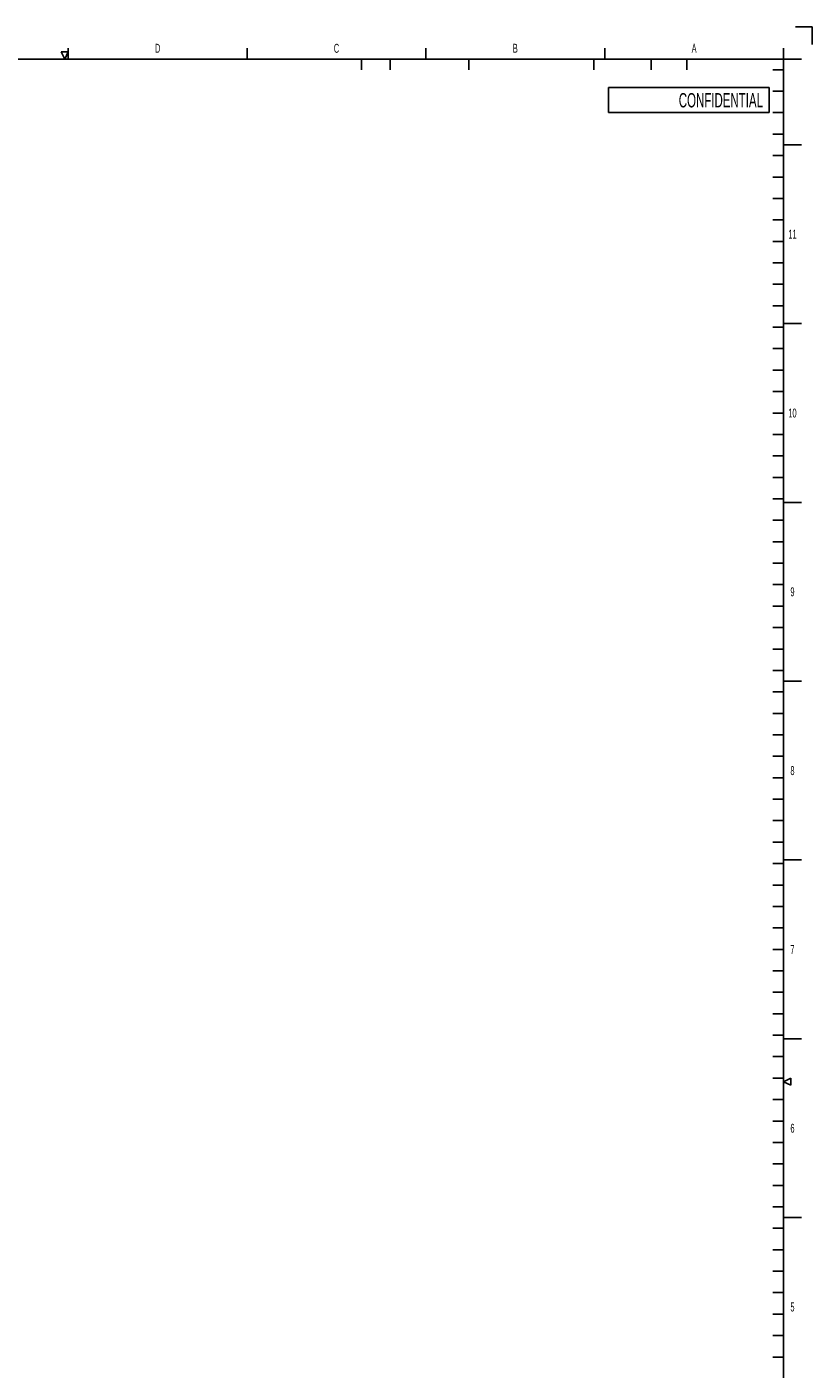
# Model space of a CAD drawing. Header units: millimetres. Extents: x 0 to 1678, y 0 to 1186.
# Tile 17 of 17: x 1239 to 1678, y 435 to 1186. Entities that reach past the tile are written whole.
import ezdxf

# ---------------------------------------------------------------- set-up
doc = ezdxf.new("R2010")
doc.units = ezdxf.units.MM
doc.header["$LTSCALE"] = 92.51
doc.layers.get('0').update_dxf_attribs({"linetype": 'CONTINUOUS'})
doc.styles.add('TEXTSTYLE_2', font='txt', dxfattribs={"width": 0.6})
doc.styles.add('TEXTSTYLE_3', font='txt', dxfattribs={"width": 0.6})

msp = doc.modelspace()

# ---------------------------------------------------------------- linework, layer by layer
at = {"color": 2, "linetype": 'Continuous'}
for p, q in [((1668.71, 1186), (1678, 1186)), ((1678, 1186), (1678, 1176.11)), ((1258, 1172), (1262, 1172)), ((1260, 1168), (1258, 1172)), ((1262, 1172), (1260, 1168)), ((1262, 1168), (1262, 1174)), ((1362, 1168), (1362, 1174)), ((1462, 1168), (1462, 1174)), ((1562, 1168), (1562, 1174)), ((1662, 1174), (1662, 1168)), ((1426, 1168), (1426, 1162)), ((1442, 1168), (1442, 1162)), ((1486, 1168), (1486, 1162)), ((1556, 1168), (1556, 1162)), ((1588, 1168), (1588, 1162)), ((1608, 1168), (1608, 1162)), ((1672, 1168), (1662, 1168)), ((1656, 1162), (1662, 1162)), ((1656, 1150), (1662, 1150)), ((1656, 1138), (1662, 1138)), ((1656, 1126), (1662, 1126)), ((1662, 1120), (1672, 1120)), ((1656, 1114), (1662, 1114)), ((1656, 1102), (1662, 1102)), ((1656, 1090), (1662, 1090)), ((1656, 1078), (1662, 1078)), ((1656, 1066), (1662, 1066)), ((1656, 1054), (1662, 1054)), ((1656, 1042), (1662, 1042)), ((1656, 1030), (1662, 1030)), ((1656, 1018), (1662, 1018)), ((1672, 1020), (1662, 1020)), ((1656, 1006), (1662, 1006)), ((1656, 994), (1662, 994)), ((1656, 982), (1662, 982)), ((1656, 970), (1662, 970)), ((1656, 958), (1662, 958)), ((1656, 946), (1662, 946)), ((1656, 934), (1662, 934)), ((1656, 922), (1662, 922)), ((1672, 920), (1662, 920)), ((1656, 910), (1662, 910)), ((1656, 898), (1662, 898)), ((1656, 886), (1662, 886)), ((1656, 874), (1662, 874)), ((1656, 862), (1662, 862)), ((1656, 850), (1662, 850)), ((1656, 838), (1662, 838)), ((1656, 826), (1662, 826)), ((1672, 820), (1662, 820)), ((1656, 814), (1662, 814)), ((1656, 802), (1662, 802)), ((1656, 790), (1662, 790)), ((1656, 778), (1662, 778)), ((1656, 766), (1662, 766)), ((1656, 754), (1662, 754)), ((1656, 742), (1662, 742)), ((1656, 730), (1662, 730)), ((1656, 718), (1662, 718)), ((1662, 720), (1672, 720)), ((1656, 706), (1662, 706)), ((1656, 694), (1662, 694)), ((1656, 682), (1662, 682)), ((1656, 670), (1662, 670)), ((1656, 658), (1662, 658)), ((1656, 646), (1662, 646)), ((1656, 634), (1662, 634)), ((1656, 622), (1662, 622)), ((1662, 620), (1672, 620)), ((1656, 610), (1662, 610)), ((1656, 598), (1662, 598)), ((1662, 596), (1666, 598)), ((1666, 594), (1662, 596)), ((1666, 598), (1666, 594)), ((1656, 586), (1662, 586)), ((1656, 574), (1662, 574)), ((1656, 562), (1662, 562)), ((1656, 550), (1662, 550)), ((1656, 538), (1662, 538)), ((1656, 526), (1662, 526)), ((1662, 520), (1672, 520)), ((1656, 514), (1662, 514)), ((1656, 502), (1662, 502)), ((1656, 490), (1662, 490)), ((1656, 478), (1662, 478)), ((1656, 466), (1662, 466)), ((1656, 454), (1662, 454)), ((1656, 442), (1662, 442))]:
    msp.add_line(p, q, dxfattribs=at)
at = {"color": 7, "linetype": 'Continuous'}
for p, q in [((1662, 1168), (50, 1168)), ((1662, 20), (1662, 1168)), ((1564.2, 1152), (1654, 1152)), ((1564.2, 1152), (1564.2, 1138)), ((1654, 1152), (1654, 1138)), ((1564.2, 1138), (1654, 1138))]:
    msp.add_line(p, q, dxfattribs=at)

# ---------------------------------------------------------------- texts
at = {"color": 2, "linetype": 'Continuous', "char_height": 5, "attachment_point": 2, "line_spacing_factor": 0.9, "style": 'TEXTSTYLE_2'}
for s, insert, width in [('D', (1312, 1176.5), 3), ('C', (1412, 1176.5), 3), ('B', (1512, 1176.5), 3), ('A', (1612, 1176.5), 3), ('11', (1667, 1072.5), 6), ('10', (1667, 972.5), 6), ('9', (1667, 872.5), 3), ('8', (1667, 772.5), 3), ('7', (1667, 672.5), 3), ('6', (1667, 572.5), 3), ('5', (1667, 472.5), 3)]:
    msp.add_mtext(s, dxfattribs=dict(at, insert=insert, width=width))
at = {"color": 7, "linetype": 'Continuous', "insert": (1650.5, 1148.95), "char_height": 8, "width": 124.4531, "attachment_point": 3, "line_spacing_factor": 0.9, "style": 'TEXTSTYLE_3'}
msp.add_mtext('CONFIDENTIAL', dxfattribs=at)

doc.saveas('drawing.dxf')
